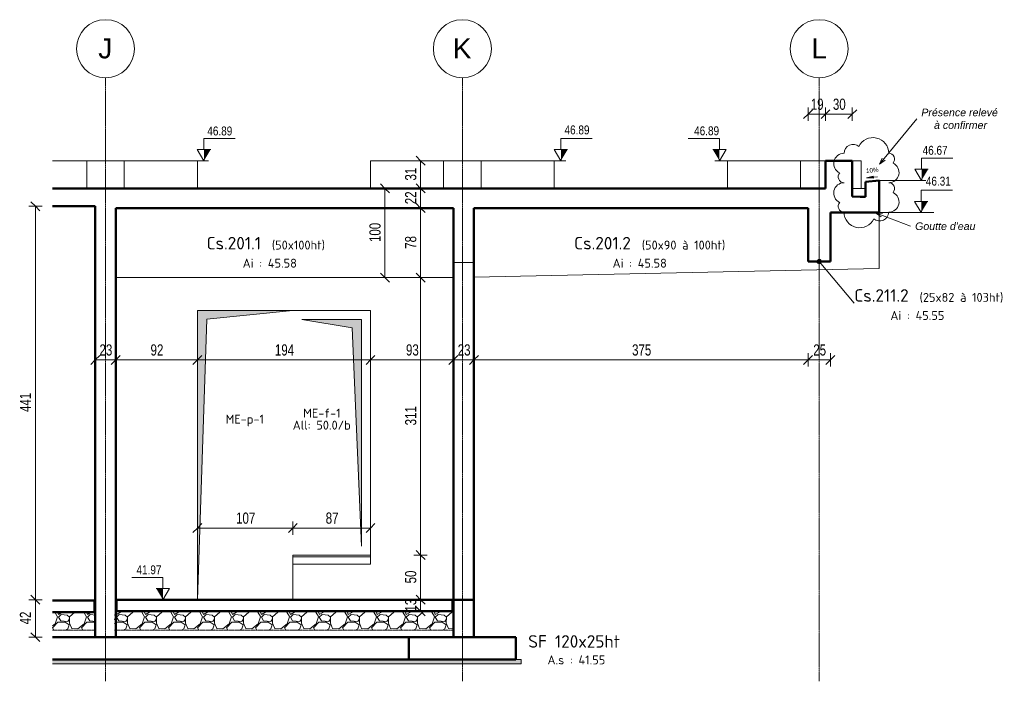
# Model space of a CAD drawing. Header units: millimetres. Extents: x 8507 to 240958, y -8745 to 78383.
# Tile 60 of 71: x 145303 to 156339, y 41055 to 48471. Entities that reach past the tile are written whole.
import ezdxf

# ---------------------------------------------------------------- set-up
doc = ezdxf.new("R2010")
doc.units = ezdxf.units.MM
doc.linetypes.add('Ligne de quadrillage', pattern=[22.225, 12.7, -3.175, 3.175, -3.175])
doc.linetypes.add('tiret perso', pattern=[2.6, 1.3, -1.3])
for name, color, linetype, lineweight in [('A-ANNO-DIMS', 211, 'Continuous', 9), ('A-ANNO-DIMS-50', 211, 'Continuous', 9), ('A-DETL', 90, 'Continuous', 5), ('A-DETL-GENF', 92, 'Continuous', 5), ('A-DETL-THIN', 151, 'Continuous', 5), ('A-DETL-WIDE', 214, 'Continuous', 50), ('A-DOOR', 31, 'Continuous', 9), ('A-DOOR-IDEN', 31, 'Continuous', 9), ('A-FLOR', 192, 'Continuous', 5), ('A-GLAZ-IDEN', 152, 'Continuous', 9), ('A-GLAZ-SILL', 1, 'Continuous', 9), ('A-WALL', 113, 'Continuous', 9), ('G-ANNO-DIMS', 111, 'Continuous', 9), ('G-ANNO-REVC', 71, 'Continuous', 9), ('G-ANNO-TEXT', 231, 'Continuous', 9), ('S-BEAM', 12, 'Continuous', 5), ('S-BEAM-IDEN', 2, 'Continuous', 9), ('S-FNDN', 32, 'Continuous', 9), ('S-FNDN-IDEN', 2, 'Continuous', 9), ('S-GRID', 1, 'Continuous', 9), ('S-GRID-IDEN', 1, 'Continuous', 9)]:
    doc.layers.add(name, color=color, linetype=linetype, lineweight=lineweight)
doc.styles.add('Arial', font='arial.ttf', dxfattribs={"height": 225})
doc.styles.add('Arial Narrow_4', font='ARIALN.TTF', dxfattribs={"width": 0.9, "height": 125})
doc.styles.add('Arial_1', font='arial.ttf', dxfattribs={"width": 0.8, "height": 100})
doc.styles.add('Arial_4', font='arial.ttf', dxfattribs={"height": 50})
doc.styles.add('Arial_I_1', font='ariali.ttf', dxfattribs={"height": 85})
doc.styles.add('ISOCPEUR', font='isocpeur.ttf', dxfattribs={"height": 100})
doc.styles.add('ISOCPEUR_B', font='txt', dxfattribs={"height": 140})
doc.dimstyles.new('AB6_1_50_-_GB_3', dxfattribs={"dimscale": 304.8, "dimtxt": 127.928872, "dimasz": 0.328084, "dimexe": 0.246063, "dimexo": 0.0625, "dimgap": 0.04101, "dimtad": 1, "dimdec": 0, "dimlfac": 0.1, "dimdsep": 46, "dimtxsty": 'Arial Narrow_4', "dimblk1": 'OBLIQUE', "dimblk2": 'OBLIQUE', "dimsah": 1, "dimcen": 0.09, "dimazin": 0, "dimtfac": 1, "dimtdec": 4, "dimtix": 1, "dimtmove": 0, "dimatfit": 3, "dimfxl": 0.246063, "dimfxlon": 1, "dimtvp": 1, "dimtolj": 1, "dimtzin": 0, "dimarcsym": 2})
pattern_1 = [(228.013, (150642.09, 34419.858), (-2599.98941, -2925.00984), [43.724, -4328.704]), (184.97, (150612.841, 34387.358), (3899.998583, 325.017967), [75.032, -7428.176]), (132.51, (150538.09, 34380.858), (3249.97174, -3575.025567), [52.906, -5237.71]), (267.274, (150411.341, 34299.608), (324.965065, 6500.00218), [68.327, -6764.406]), (292.834, (150408.091, 34231.358), (-1625.02353, 3899.990643), [67, -6633.046]), (357.274, (150434.091, 34169.608), (-6500.00218, 324.965065), [68.327, -6764.406]), (37.694, (150502.341, 34166.358), (-4225.014372, -3249.982123), [90.359, -8945.576]), (72.255, (150573.841, 34221.608), (2275.040384, 7149.986698), [85.309, -8445.554]), (121.43, (150599.841, 34302.858), (-2600.032596, 4224.98021), [68.559, -6787.324]), (175.236, (150564.09, 34361.358), (3574.99808, -325.02259), [78.27, -3835.248]), (222.397, (150486.091, 34367.858), (-3900.027101, -3574.969839), [101.221, -10020.847]), (138.814, (150733.09, 34296.358), (-2274.9972, 1950.00332), [34.548, -3420.249]), (171.469, (150707.091, 34319.108), (4224.996992, -650.017013), [65.727, -6506.991]), (225, (150642.1, 34328.86), (3e-14, -325.0004), [45.962, -413.657]), (203.199, (150619.34, 34367.86), (1624.99492, 650.01207), [24.751, -2450.375]), (291.801, (150596.59, 34358.11), (-324.9931, 975.00257), [35.003, -1715.175]), (30.964, (150609.59, 34325.61), (974.9974, 650.0042), [56.852, -1838.207]), (161.565, (150658.34, 34354.86), (649.9996, -325.0005), [41.11, -986.631]), (16.389, (150408.091, 34358.108), (3250.009097, 974.96952), [57.59, -5701.425]), (70.346, (150463.34, 34374.358), (-1300.01122, -3574.99629), [48.315, -4783.158]), (293.199, (150658.34, 34419.86), (-650.01207, 1624.99492), [49.502, -2425.624]), (343.61, (150677.841, 34374.358), (-3249.99208, 975.026242), [57.59, -5701.425]), (339.444, (150408.09, 34156.608), (-1625.0005, 649.99832), [55.536, -2721.265]), (294.775, (150460.09, 34137.108), (-1624.991074, 3575.003686), [46.533, -4606.759]), (66.801, (150661.59, 34094.86), (650.01207, 1624.99492), [49.502, -2425.624]), (17.354, (150681.091, 34140.358), (-4225.000216, -1299.997945), [54.48, -5393.513]), (69.444, (150502.34, 34094.858), (-649.99832, -1625.0005), [27.768, -2749.033]), (101.31, (150642.09, 34094.86), (-325.00186, 1299.99994), [16.572, -1640.609]), (165.964, (150638.84, 34111.11), (975.0014, -324.9958), [67, -1273.009]), (186.009, (150573.841, 34127.358), (3249.99973, 324.99991), [62.091, -6147.025]), (303.69, (150609.59, 34296.36), (-324.9989, 650.0003), [46.872, -1124.932]), (353.157, (150635.591, 34257.358), (5524.997455, -650.022255), [81.833, -8101.458]), (60.945, (150716.84, 34247.608), (-1300.01609, -2274.99125), [33.461, -3312.619]), (90, (150733.1, 34276.86), (-325, 325), [19.5, -305.5]), (120.256, (150567.34, 34137.108), (1299.982484, -2275.009625), [45.15, -4469.894]), (48.013, (150544.59, 34176.108), (2599.98941, 2925.00984), [87.448, -4284.979]), (0, (150603.1, 34241.1), (325, 325), [84.5, -240.5]), (325.305, (150687.59, 34241.108), (-3250.00572, 2274.991267), [51.387, -5087.314]), (254.055, (150729.84, 34211.86), (-324.99133, -1300.00268), [47.321, -2318.715]), (207.646, (150716.841, 34166.358), (-6174.99833, -3250.002177), [77.046, -7627.579]), (175.426, (150648.591, 34130.608), (-4224.999836, 325.005426), [81.51, -8069.449])]

# ---------------------------------------------------------------- blocks, each defined once
blk = doc.blocks.new('M_FENETRE_BA - ME-f-1-3010144-203 variante')
at = {"layer": 'A-DETL-GENF', "lineweight": 9}
blk.add_hatch(color=256, dxfattribs=at).paths.add_polyline_path([(26932, 42570), (26932, 45110), (26262, 45110), (26827, 45016)])
at = {"layer": 'A-DETL-GENF'}
for p, q in [((26932, 45110), (26262, 45110)), ((26262, 45110), (26827, 45016)), ((26932, 42570), (26932, 45110)), ((26827, 45016), (26932, 42570))]:
    blk.add_line(p, q, dxfattribs=at)
at = {"layer": 'A-GLAZ-SILL'}
for p, q in [((26162, 42470), (26162, 42450)), ((26162, 42370), (26162, 42470)), ((26162, 42470), (27032, 42470)), ((27032, 42470), (26162, 42470)), ((26162, 42450), (26162, 42447)), ((27032, 42450), (26162, 42450)), ((27032, 42470), (27032, 42370)), ((27032, 42450), (27032, 42470)), ((27032, 42447), (27032, 42450)), ((27032, 42370), (26162, 42370))]:
    blk.add_line(p, q, dxfattribs=at)
blk = doc.blocks.new('Porte 1Vtl - ME-p-1-3010145-203 variante')
at = {"layer": 'A-DETL-GENF', "lineweight": 9}
blk.add_hatch(color=256, dxfattribs=at).paths.add_polyline_path([(25092, 41970), (25197, 45116), (26162, 45210), (25092, 45210), (25092, 45116)])
at = {"layer": 'A-DETL-GENF'}
for p, q in [((25092, 45210), (26162, 45210)), ((25092, 41970), (25092, 45210)), ((26162, 45210), (25197, 45116)), ((25197, 45116), (25092, 41970))]:
    blk.add_line(p, q, dxfattribs=at)
blk = doc.blocks.new('Quadrillage - M_Extrémité de la ligne de quadrillage - Cercle-11575-203 variante')
at = {"layer": 'S-GRID-IDEN'}
blk.add_circle((24062, 48146), 325, dxfattribs=at)
blk = doc.blocks.new('DIMBLOCK485-203 variante')
at = {"layer": 'A-ANNO-DIMS-50'}
for p, q in [((149797, 41970), (149722, 41970)), ((149797, 41840), (149797, 41970)), ((149797, 41970), (149872, 41970)), ((149797, 41840), (149722, 41840)), ((149797, 41840), (149872, 41840))]:
    blk.add_line(p, q, dxfattribs=at)
at = {"layer": 'A-ANNO-DIMS-50', "lineweight": 18}
for p, q in [((149797, 41970), (149747, 42020)), ((149797, 41970), (149847, 41920)), ((149797, 41840), (149747, 41890)), ((149797, 41840), (149847, 41790))]:
    blk.add_line(p, q, dxfattribs=at)
at = {"layer": 'A-ANNO-DIMS-50', "color": 0, "insert": (149623, 41838), "char_height": 125, "width": 160.82, "attachment_point": 1, "rotation": 90, "line_spacing_factor": 0.974696, "style": 'Arial Narrow_4'}
blk.add_mtext('13', dxfattribs=at)
blk = doc.blocks.new('_Oblique')
at = {"color": 0, "linetype": 'ByBlock', "lineweight": -2}
blk.add_line((-0.5, -0.5), (0.5, 0.5), dxfattribs=at)
blk = doc.blocks.new('DIMBLOCK486-203 variante')
at = {"layer": 'A-ANNO-DIMS-50', "lineweight": 18}
for p, q in [((149797, 42470), (149747, 42520)), ((149797, 42470), (149847, 42420)), ((149797, 41970), (149747, 42020)), ((149797, 41970), (149847, 41920))]:
    blk.add_line(p, q, dxfattribs=at)
at = {"layer": 'A-ANNO-DIMS-50'}
for p, q in [((149797, 42470), (149722, 42470)), ((149797, 41970), (149797, 42470)), ((149797, 42470), (149872, 42470)), ((149797, 41970), (149722, 41970)), ((149797, 41970), (149872, 41970))]:
    blk.add_line(p, q, dxfattribs=at)
at = {"layer": 'A-ANNO-DIMS-50', "color": 0, "insert": (149623, 42153), "char_height": 125, "width": 160.82, "attachment_point": 1, "rotation": 90, "line_spacing_factor": 0.974696, "style": 'Arial Narrow_4'}
blk.add_mtext('50', dxfattribs=at)
blk = doc.blocks.new('DIMBLOCK487-203 variante')
at = {"layer": 'A-ANNO-DIMS-50'}
for p, q in [((149797, 45580), (149722, 45580)), ((149797, 42470), (149797, 45580)), ((149797, 45580), (149872, 45580)), ((149797, 42470), (149722, 42470)), ((149797, 42470), (149872, 42470))]:
    blk.add_line(p, q, dxfattribs=at)
at = {"layer": 'A-ANNO-DIMS-50', "lineweight": 18}
for p, q in [((149797, 45580), (149747, 45630)), ((149797, 45580), (149847, 45530)), ((149797, 42470), (149747, 42520)), ((149797, 42470), (149847, 42420))]:
    blk.add_line(p, q, dxfattribs=at)
at = {"layer": 'A-ANNO-DIMS-50', "color": 0, "insert": (149623, 43924), "char_height": 125, "width": 241.24, "attachment_point": 1, "rotation": 90, "line_spacing_factor": 0.974696, "style": 'Arial Narrow_4'}
blk.add_mtext('311', dxfattribs=at)
blk = doc.blocks.new('DIMBLOCK488-203 variante')
at = {"layer": 'A-ANNO-DIMS-50'}
for p, q in [((149797, 46360), (149722, 46360)), ((149797, 45580), (149797, 46360)), ((149797, 46360), (149872, 46360)), ((149797, 45580), (149722, 45580)), ((149797, 45580), (149872, 45580))]:
    blk.add_line(p, q, dxfattribs=at)
at = {"layer": 'A-ANNO-DIMS-50', "lineweight": 18}
for p, q in [((149797, 46360), (149747, 46410)), ((149797, 46360), (149847, 46310)), ((149797, 45580), (149747, 45630)), ((149797, 45580), (149847, 45530))]:
    blk.add_line(p, q, dxfattribs=at)
at = {"layer": 'A-ANNO-DIMS-50', "color": 0, "insert": (149623, 45903), "char_height": 125, "width": 160.82, "attachment_point": 1, "rotation": 90, "line_spacing_factor": 0.974696, "style": 'Arial Narrow_4'}
blk.add_mtext('78', dxfattribs=at)
blk = doc.blocks.new('DIMBLOCK489-203 variante')
at = {"layer": 'A-ANNO-DIMS-50'}
for p, q in [((149797, 46580), (149722, 46580)), ((149797, 46360), (149797, 46580)), ((149797, 46580), (149872, 46580)), ((149797, 46360), (149722, 46360)), ((149797, 46360), (149872, 46360))]:
    blk.add_line(p, q, dxfattribs=at)
at = {"layer": 'A-ANNO-DIMS-50', "lineweight": 18}
for p, q in [((149797, 46580), (149747, 46630)), ((149797, 46580), (149847, 46530)), ((149797, 46360), (149747, 46410)), ((149797, 46360), (149847, 46310))]:
    blk.add_line(p, q, dxfattribs=at)
at = {"layer": 'A-ANNO-DIMS-50', "color": 0, "insert": (149623, 46403), "char_height": 125, "width": 160.82, "attachment_point": 1, "rotation": 90, "line_spacing_factor": 0.974696, "style": 'Arial Narrow_4'}
blk.add_mtext('22', dxfattribs=at)
blk = doc.blocks.new('DIMBLOCK490-203 variante')
at = {"layer": 'A-ANNO-DIMS-50', "lineweight": 18}
for p, q in [((149797, 46890), (149747, 46940)), ((149797, 46890), (149847, 46840)), ((149797, 46580), (149747, 46630)), ((149797, 46580), (149847, 46530))]:
    blk.add_line(p, q, dxfattribs=at)
at = {"layer": 'A-ANNO-DIMS-50'}
for p, q in [((149797, 46890), (149722, 46890)), ((149797, 46580), (149797, 46890)), ((149797, 46890), (149872, 46890)), ((149797, 46580), (149722, 46580)), ((149797, 46580), (149872, 46580))]:
    blk.add_line(p, q, dxfattribs=at)
at = {"layer": 'A-ANNO-DIMS-50', "color": 0, "insert": (149623, 46668), "char_height": 125, "width": 160.82, "attachment_point": 1, "rotation": 90, "line_spacing_factor": 0.974696, "style": 'Arial Narrow_4'}
blk.add_mtext('31', dxfattribs=at)
blk = doc.blocks.new('DIMBLOCK491-203 variante')
at = {"layer": 'A-ANNO-DIMS-50'}
for p, q in [((146150, 44658), (146150, 44733)), ((146380, 44658), (146380, 44733)), ((146150, 44658), (146380, 44658)), ((146150, 44658), (146150, 44583)), ((146380, 44658), (146380, 44583))]:
    blk.add_line(p, q, dxfattribs=at)
at = {"layer": 'A-ANNO-DIMS-50', "lineweight": 18}
for p, q in [((146150, 44658), (146200, 44708)), ((146380, 44658), (146430, 44708)), ((146150, 44658), (146100, 44608)), ((146380, 44658), (146330, 44608))]:
    blk.add_line(p, q, dxfattribs=at)
at = {"layer": 'A-ANNO-DIMS-50', "color": 0, "insert": (146198, 44832), "char_height": 125, "width": 160.82, "attachment_point": 1, "line_spacing_factor": 0.974696, "style": 'Arial Narrow_4'}
blk.add_mtext('23', dxfattribs=at)
blk = doc.blocks.new('DIMBLOCK492-203 variante')
at = {"layer": 'A-ANNO-DIMS-50'}
for p, q in [((146380, 44658), (146380, 44733)), ((147295, 44658), (147295, 44733)), ((146380, 44658), (147295, 44658)), ((146380, 44658), (146380, 44583)), ((147295, 44658), (147295, 44583))]:
    blk.add_line(p, q, dxfattribs=at)
at = {"layer": 'A-ANNO-DIMS-50', "lineweight": 18}
for p, q in [((146380, 44658), (146430, 44708)), ((147295, 44658), (147345, 44708)), ((146380, 44658), (146330, 44608)), ((147295, 44658), (147245, 44608))]:
    blk.add_line(p, q, dxfattribs=at)
at = {"layer": 'A-ANNO-DIMS-50', "color": 0, "insert": (146770, 44832), "char_height": 125, "width": 160.82, "attachment_point": 1, "line_spacing_factor": 0.974696, "style": 'Arial Narrow_4'}
blk.add_mtext('92', dxfattribs=at)
blk = doc.blocks.new('DIMBLOCK493-203 variante')
at = {"layer": 'A-ANNO-DIMS-50'}
for p, q in [((147295, 44658), (147295, 44733)), ((149235, 44658), (149235, 44733)), ((147295, 44658), (149235, 44658)), ((147295, 44658), (147295, 44583)), ((149235, 44658), (149235, 44583))]:
    blk.add_line(p, q, dxfattribs=at)
at = {"layer": 'A-ANNO-DIMS-50', "lineweight": 18}
for p, q in [((147295, 44658), (147345, 44708)), ((149235, 44658), (149285, 44708)), ((147295, 44658), (147245, 44608)), ((149235, 44658), (149185, 44608))]:
    blk.add_line(p, q, dxfattribs=at)
at = {"layer": 'A-ANNO-DIMS-50', "color": 0, "insert": (148164, 44832), "char_height": 125, "width": 241.24, "attachment_point": 1, "line_spacing_factor": 0.974696, "style": 'Arial Narrow_4'}
blk.add_mtext('194', dxfattribs=at)
blk = doc.blocks.new('DIMBLOCK494-203 variante')
at = {"layer": 'A-ANNO-DIMS-50'}
for p, q in [((149235, 44658), (149235, 44733)), ((150165, 44658), (150165, 44733)), ((149235, 44658), (150165, 44658)), ((149235, 44658), (149235, 44583)), ((150165, 44658), (150165, 44583))]:
    blk.add_line(p, q, dxfattribs=at)
at = {"layer": 'A-ANNO-DIMS-50', "lineweight": 18}
for p, q in [((149235, 44658), (149285, 44708)), ((150165, 44658), (150215, 44708)), ((149235, 44658), (149185, 44608)), ((150165, 44658), (150115, 44608))]:
    blk.add_line(p, q, dxfattribs=at)
at = {"layer": 'A-ANNO-DIMS-50', "color": 0, "insert": (149633, 44832), "char_height": 125, "width": 160.82, "attachment_point": 1, "line_spacing_factor": 0.974696, "style": 'Arial Narrow_4'}
blk.add_mtext('93', dxfattribs=at)
blk = doc.blocks.new('DIMBLOCK495-203 variante')
at = {"layer": 'A-ANNO-DIMS-50'}
for p, q in [((150165, 44658), (150165, 44733)), ((150395, 44658), (150395, 44733)), ((150165, 44658), (150395, 44658)), ((150165, 44658), (150165, 44583)), ((150395, 44658), (150395, 44583))]:
    blk.add_line(p, q, dxfattribs=at)
at = {"layer": 'A-ANNO-DIMS-50', "lineweight": 18}
for p, q in [((150165, 44658), (150215, 44708)), ((150395, 44658), (150445, 44708)), ((150165, 44658), (150115, 44608)), ((150395, 44658), (150345, 44608))]:
    blk.add_line(p, q, dxfattribs=at)
at = {"layer": 'A-ANNO-DIMS-50', "color": 0, "insert": (150213, 44832), "char_height": 125, "width": 160.82, "attachment_point": 1, "line_spacing_factor": 0.974696, "style": 'Arial Narrow_4'}
blk.add_mtext('23', dxfattribs=at)
blk = doc.blocks.new('DIMBLOCK496-203 variante')
at = {"layer": 'A-ANNO-DIMS-50'}
for p, q in [((150395, 44658), (150395, 44733)), ((154140, 44658), (154140, 44733)), ((150395, 44658), (154140, 44658)), ((150395, 44658), (150395, 44583)), ((154140, 44658), (154140, 44583))]:
    blk.add_line(p, q, dxfattribs=at)
at = {"layer": 'A-ANNO-DIMS-50', "lineweight": 18}
for p, q in [((150395, 44658), (150445, 44708)), ((154140, 44658), (154190, 44708)), ((150395, 44658), (150345, 44608)), ((154140, 44658), (154090, 44608))]:
    blk.add_line(p, q, dxfattribs=at)
at = {"layer": 'A-ANNO-DIMS-50', "color": 0, "insert": (152167, 44832), "char_height": 125, "width": 241.24, "attachment_point": 1, "line_spacing_factor": 0.974696, "style": 'Arial Narrow_4'}
blk.add_mtext('375', dxfattribs=at)
blk = doc.blocks.new('DIMBLOCK497-203 variante')
at = {"layer": 'A-ANNO-DIMS-50'}
for p, q in [((154140, 44658), (154140, 44733)), ((154390, 44658), (154390, 44733)), ((154140, 44658), (154390, 44658)), ((154140, 44658), (154140, 44583)), ((154390, 44658), (154390, 44583))]:
    blk.add_line(p, q, dxfattribs=at)
at = {"layer": 'A-ANNO-DIMS-50', "lineweight": 18}
for p, q in [((154140, 44658), (154190, 44708)), ((154390, 44658), (154440, 44708)), ((154140, 44658), (154090, 44608)), ((154390, 44658), (154340, 44608))]:
    blk.add_line(p, q, dxfattribs=at)
at = {"layer": 'A-ANNO-DIMS-50', "color": 0, "insert": (154198, 44832), "char_height": 125, "width": 160.82, "attachment_point": 1, "line_spacing_factor": 0.974696, "style": 'Arial Narrow_4'}
blk.add_mtext('25', dxfattribs=at)
blk = doc.blocks.new('DIMBLOCK498-203 variante')
at = {"layer": 'A-ANNO-DIMS-50'}
for p, q in [((149397, 46580), (149322, 46580)), ((149397, 45580), (149397, 46580)), ((149397, 46580), (149472, 46580)), ((149397, 45580), (149322, 45580)), ((149397, 45580), (149472, 45580))]:
    blk.add_line(p, q, dxfattribs=at)
at = {"layer": 'A-ANNO-DIMS-50', "lineweight": 18}
for p, q in [((149397, 46580), (149347, 46630)), ((149397, 46580), (149447, 46530)), ((149397, 45580), (149347, 45630)), ((149397, 45580), (149447, 45530))]:
    blk.add_line(p, q, dxfattribs=at)
at = {"layer": 'A-ANNO-DIMS-50', "color": 0, "insert": (149223, 45979), "char_height": 125, "width": 241.24, "attachment_point": 1, "rotation": 90, "line_spacing_factor": 0.974696, "style": 'Arial Narrow_4'}
blk.add_mtext('100', dxfattribs=at)
blk = doc.blocks.new('Cotes d_élévation - M_Cote d_élévation - Extérieur rempli-1422902-203 variante')
at = {"layer": 'G-ANNO-DIMS'}
blk.add_hatch(color=256, dxfattribs=at).paths.add_polyline_path([(24706, 41970), (24706, 42095), (24631, 42095)])
for p, q in [((24706, 42220), (24356, 42220)), ((24706, 42095), (24706, 42220)), ((24631, 42095), (24706, 42095)), ((24672, 42095), (24706, 41970)), ((24706, 41970), (24781, 42095)), ((24706, 42095), (24781, 42095)), ((24756, 41970), (24656, 41970))]:
    blk.add_line(p, q, dxfattribs=at)
blk = doc.blocks.new('Family - ___-3285646-203 variante')
at = {"layer": 'G-ANNO-REVC'}
for centre, radius, start, end in [((32665, 46974), 175, 0, 154.7912), ((32440, 46974), 100, 48.1897, 180), ((32340, 46858), 116, 90, 244.7912), ((32840, 46908), 66, 318.1897, 90), ((32840, 46759), 116, 270, 64.7912), ((32340, 46710), 66, 138.1897, 270), ((32340, 46528), 116, 90, 244.7912), ((32840, 46578), 66, 318.1897, 90), ((32840, 46429), 116, 270, 64.7912), ((32340, 46380), 66, 138.1897, 270), ((32515, 46314), 175, 180, 334.7912), ((32740, 46314), 100, 228.1897, 0)]:
    blk.add_arc(centre, radius, start, end, dxfattribs=at)
blk = doc.blocks.new('DIMBLOCK499-203 variante')
at = {"layer": 'A-ANNO-DIMS-50'}
for p, q in [((145480, 46380), (145405, 46380)), ((145480, 46380), (145480, 41970)), ((145480, 46380), (145555, 46380)), ((145480, 41970), (145405, 41970)), ((145480, 41970), (145555, 41970))]:
    blk.add_line(p, q, dxfattribs=at)
at = {"layer": 'A-ANNO-DIMS-50', "lineweight": 18}
for p, q in [((145480, 46380), (145430, 46430)), ((145480, 46380), (145530, 46330)), ((145480, 41970), (145430, 42020)), ((145480, 41970), (145530, 41920))]:
    blk.add_line(p, q, dxfattribs=at)
at = {"layer": 'A-ANNO-DIMS-50', "color": 0, "insert": (145305, 44074), "char_height": 125, "width": 241.24, "attachment_point": 1, "rotation": 90, "line_spacing_factor": 0.974696, "style": 'Arial Narrow_4'}
blk.add_mtext('441', dxfattribs=at)
blk = doc.blocks.new('DIMBLOCK500-203 variante')
at = {"layer": 'A-ANNO-DIMS-50'}
for p, q in [((145480, 41970), (145405, 41970)), ((145480, 41970), (145480, 41550)), ((145480, 41970), (145555, 41970)), ((145480, 41550), (145405, 41550)), ((145480, 41550), (145555, 41550))]:
    blk.add_line(p, q, dxfattribs=at)
at = {"layer": 'A-ANNO-DIMS-50', "lineweight": 18}
for p, q in [((145480, 41970), (145430, 42020)), ((145480, 41970), (145530, 41920)), ((145480, 41550), (145430, 41600)), ((145480, 41550), (145530, 41500))]:
    blk.add_line(p, q, dxfattribs=at)
at = {"layer": 'A-ANNO-DIMS-50', "color": 0, "insert": (145305, 41693), "char_height": 125, "width": 160.82, "attachment_point": 1, "rotation": 90, "line_spacing_factor": 0.974696, "style": 'Arial Narrow_4'}
blk.add_mtext('42', dxfattribs=at)
blk = doc.blocks.new('DIMBLOCK501-203 variante')
at = {"layer": 'A-ANNO-DIMS-50'}
for p, q in [((147295, 42773), (147295, 42848)), ((148365, 42773), (148365, 42848)), ((147295, 42773), (148365, 42773)), ((147295, 42773), (147295, 42698)), ((148365, 42773), (148365, 42698))]:
    blk.add_line(p, q, dxfattribs=at)
at = {"layer": 'A-ANNO-DIMS-50', "lineweight": 18}
for p, q in [((147295, 42773), (147345, 42823)), ((148365, 42773), (148415, 42823)), ((147295, 42773), (147245, 42723)), ((148365, 42773), (148315, 42723))]:
    blk.add_line(p, q, dxfattribs=at)
at = {"layer": 'A-ANNO-DIMS-50', "color": 0, "insert": (147729, 42947), "char_height": 125, "width": 241.24, "attachment_point": 1, "line_spacing_factor": 0.974696, "style": 'Arial Narrow_4'}
blk.add_mtext('107', dxfattribs=at)
blk = doc.blocks.new('DIMBLOCK502-203 variante')
at = {"layer": 'A-ANNO-DIMS-50'}
for p, q in [((148365, 42773), (148365, 42848)), ((149235, 42773), (149235, 42848)), ((148365, 42773), (149235, 42773)), ((148365, 42773), (148365, 42698)), ((149235, 42773), (149235, 42698))]:
    blk.add_line(p, q, dxfattribs=at)
at = {"layer": 'A-ANNO-DIMS-50', "lineweight": 18}
for p, q in [((148365, 42773), (148415, 42823)), ((149235, 42773), (149285, 42823)), ((148365, 42773), (148315, 42723)), ((149235, 42773), (149185, 42723))]:
    blk.add_line(p, q, dxfattribs=at)
at = {"layer": 'A-ANNO-DIMS-50', "color": 0, "insert": (148733, 42947), "char_height": 125, "width": 160.82, "attachment_point": 1, "line_spacing_factor": 0.974696, "style": 'Arial Narrow_4'}
blk.add_mtext('87', dxfattribs=at)
blk = doc.blocks.new('DIMBLOCK503-203 variante')
at = {"layer": 'A-ANNO-DIMS-50'}
for p, q in [((154140, 47412), (154140, 47487)), ((154335, 47412), (154335, 47487)), ((154140, 47412), (154335, 47412)), ((154140, 47412), (154140, 47337)), ((154335, 47412), (154335, 47337))]:
    blk.add_line(p, q, dxfattribs=at)
at = {"layer": 'A-ANNO-DIMS-50', "lineweight": 18}
for p, q in [((154140, 47412), (154190, 47462)), ((154335, 47412), (154385, 47462)), ((154140, 47412), (154090, 47362)), ((154335, 47412), (154285, 47362))]:
    blk.add_line(p, q, dxfattribs=at)
at = {"layer": 'A-ANNO-DIMS-50', "color": 0, "insert": (154170, 47586), "char_height": 125, "width": 160.82, "attachment_point": 1, "line_spacing_factor": 0.974696, "style": 'Arial Narrow_4'}
blk.add_mtext('19', dxfattribs=at)
blk = doc.blocks.new('DIMBLOCK504-203 variante')
at = {"layer": 'A-ANNO-DIMS-50'}
for p, q in [((154335, 47412), (154335, 47487)), ((154635, 47412), (154635, 47487)), ((154335, 47412), (154635, 47412)), ((154335, 47412), (154335, 47337)), ((154635, 47412), (154635, 47337))]:
    blk.add_line(p, q, dxfattribs=at)
at = {"layer": 'A-ANNO-DIMS-50', "lineweight": 18}
for p, q in [((154335, 47412), (154385, 47462)), ((154635, 47412), (154685, 47462)), ((154335, 47412), (154285, 47362)), ((154635, 47412), (154585, 47362))]:
    blk.add_line(p, q, dxfattribs=at)
at = {"layer": 'A-ANNO-DIMS-50', "color": 0, "insert": (154418, 47586), "char_height": 125, "width": 160.82, "attachment_point": 1, "line_spacing_factor": 0.974696, "style": 'Arial Narrow_4'}
blk.add_mtext('30', dxfattribs=at)

msp = doc.modelspace()

# ---------------------------------------------------------------- hatches: boundary and pattern name
at = {"layer": 'A-DETL-GENF'}
h = msp.add_hatch(dxfattribs=at)
h.set_pattern_fill('FP_38', color=9, style=0, pattern_type=2)
h.set_pattern_definition(pattern_1)
h.paths.add_polyline_path([(146154.89, 41630), (146154.89, 41830), (145670.76, 41830), (145670.76, 41630)])
h = msp.add_hatch(dxfattribs=at)
h.set_pattern_fill('FP_38', color=9, style=0, pattern_type=2)
h.set_pattern_definition(pattern_1)
h.paths.add_polyline_path([(150164.89, 41630), (150164.89, 41830), (146364.89, 41830), (146364.89, 41630)])
h = msp.add_hatch(dxfattribs=at)
h.set_pattern_fill('FP_37', style=0, pattern_type=2)
h.set_pattern_definition([(50, (135738.99, 26997.67), (136.6383, -11.95415), [14.287, -157.162]), (355, (135738.99, 26997.67), (-26.4328, 143.293), [12.573, -124.587]), (100.451, (135750.38, 26996.68), (110.2073, 131.33785), [12.573, -133.137]), (46.184, (135739, 27035.77), (203.3094, -31.533), [21.431, -235.744]), (96.636, (135755.93, 27033.15), (178.052, 185.5712), [18.214, -200.352]), (351.184, (135739, 27035.77), (178.0533, 185.5696), [17.145, -188.595]), (21, (135758.04, 27026.25), (113.7111, -76.6989), [14.287, -157.162]), (326, (135758.04, 27026.25), (46.3515, 138.1404), [12.573, -124.587]), (71.451, (135767.52, 27019.86), (160.06335, 61.4411), [12.573, -133.137]), (37.5, (135738.99, 26997.673), (2.31655, 63.41591), [12.573, -111.633, 12.573, -115.062, -126.206]), (37.5, (135738.99, 26997.673), (2.31655, 63.41591), [-251.841, 12.573, -113.633]), (7.5, (135738.99, 26997.67), (50.11464, 75.13506), [12.573, -60.198, 12.573, -108.775, -48.101]), (7.5, (135738.99, 26997.67), (50.11464, 75.13506), [-194.119, 12.573, -35.528]), (327.5, (135696.51, 26997.673), (101.69342, -4.29674), [12.573, -35.052, 12.573, -136.017, -197.168]), (327.5, (135696.51, 26997.673), (101.69342, -4.29674), [-196.215, 12.573, -184.595]), (317.5, (135677.46, 26997.67), (111.0972, 19.0699), [12.573, -49.339, 12.573, -86.106, -140.017]), (317.5, (135677.46, 26997.67), (111.0972, 19.0699), [-160.591, 12.573, -127.444])])
h.paths.add_polyline_path([(145671.75, 41250), (150924.99, 41250), (150924.99, 41300), (145670.76, 41300), (145670.76, 41250)])
at = {"layer": 'S-BEAM-IDEN'}
h = msp.add_hatch(color=256, dxfattribs=at)
edge = h.paths.add_edge_path()
edge.add_arc((154264.89, 45759.82), 25, 0, 360)

# ---------------------------------------------------------------- linework, layer by layer
at = {"layer": 'A-DETL', "linetype": 'tiret perso'}
for p, q in [((145671.75, 41630), (146154.89, 41630)), ((146364.89, 41630), (150164.89, 41630))]:
    msp.add_line(p, q, dxfattribs=at)
at = {"layer": 'A-DETL-THIN'}
for p, q in [((150924.99, 41300), (145671.75, 41300)), ((150924.99, 41250), (150924.99, 41300)), ((145671.75, 41250), (150924.99, 41250))]:
    msp.add_line(p, q, dxfattribs=at)
at = {"layer": 'A-DETL-WIDE'}
for p, q in [((154634.89, 46890), (154334.89, 46890)), ((154334.89, 46890), (154334.89, 46580)), ((154634.89, 46491.01), (154634.89, 46890)), ((146519.89, 46580), (146004.89, 46580)), ((150519.89, 46580), (149078.79, 46580)), ((154334.89, 46580), (153797.93, 46580)), ((154784.89, 46655), (154934.89, 46670)), ((154784.89, 46655), (154784.89, 46485.5)), ((154934.89, 46310), (154934.89, 46670)), ((154784.89, 46485.5), (154634.89, 46491.01)), ((154784.89, 46485.5), (154724.89, 46485.5)), ((146004.89, 46380), (146149.89, 46380)), ((146149.89, 46380), (146149.89, 46305)), ((146379.89, 46305), (146379.89, 46360)), ((146379.89, 46360), (146519.89, 46360)), ((149078.79, 46360), (150164.89, 46360)), ((150164.89, 46360), (150164.89, 46305)), ((150394.89, 46305), (150394.89, 46360)), ((150394.89, 46360), (150519.89, 46360)), ((153797.93, 46360), (154139.89, 46360)), ((154139.89, 46360), (154139.89, 46305)), ((154389.89, 46305), (154389.89, 46310)), ((154389.89, 46310), (154724.89, 46310)), ((154724.89, 46310), (154934.89, 46310))]:
    msp.add_line(p, q, dxfattribs=at)
at = {"layer": 'A-FLOR', "lineweight": 50}
for p, q in [((146004.89, 46580), (145671.75, 46580)), ((149078.79, 46580), (146519.89, 46580)), ((153797.93, 46580), (150519.89, 46580)), ((145671.75, 46380), (146004.89, 46380)), ((146519.89, 46360), (149078.79, 46360)), ((150519.89, 46360), (153797.93, 46360)), ((146139.89, 41960), (145671.75, 41960)), ((146139.89, 41830), (146139.89, 41960)), ((150154.89, 41970), (146389.89, 41970)), ((146389.89, 41970), (146389.89, 41840)), ((150154.89, 41840), (150154.89, 41970)), ((145671.75, 41830), (146139.89, 41830)), ((146389.89, 41840), (150154.89, 41840))]:
    msp.add_line(p, q, dxfattribs=at)
at = {"layer": 'A-WALL'}
for p, q in [((146054.46, 46890), (145671.75, 46890)), ((146054.46, 46580), (146054.46, 46890)), ((147294.46, 46890), (146474.89, 46890)), ((146474.89, 46890), (146474.89, 46580)), ((147294.46, 46580), (147294.46, 46890)), ((150054.46, 46890), (149234.89, 46890)), ((149234.89, 46890), (149234.89, 46580)), ((150054.46, 46580), (150054.46, 46890)), ((151294.46, 46890), (150474.89, 46890)), ((150474.89, 46890), (150474.89, 46580)), ((151294.46, 46580), (151294.46, 46890)), ((154054.46, 46890), (153234.89, 46890)), ((153234.89, 46890), (153234.89, 46580)), ((154054.46, 46580), (154054.46, 46890)), ((147294.89, 41970), (147294.89, 45210)), ((147294.89, 45210), (149234.89, 45210)), ((149234.89, 45210), (149234.89, 42370)), ((149234.89, 42370), (148364.89, 42370)), ((148364.89, 42370), (148364.89, 41970)), ((145671.75, 41970), (146149.89, 41970)), ((150154.89, 41970), (146379.89, 41970)), ((150154.89, 41970), (150164.89, 41970))]:
    msp.add_line(p, q, dxfattribs=at)
at = {"layer": 'A-WALL', "lineweight": 50}
for p, q in [((146149.89, 46305), (146149.89, 41550)), ((146379.89, 41550), (146379.89, 46305)), ((150164.89, 46305), (150164.89, 41550)), ((150394.89, 41550), (150394.89, 46305)), ((150164.89, 41970), (150394.89, 41970))]:
    msp.add_line(p, q, dxfattribs=at)
at = {"layer": 'G-ANNO-DIMS'}
for p, q in [((147294.46, 46890), (147410.38, 46890)), ((147410.38, 46890), (147369.53, 46890)), ((151294.46, 46890), (151426.31, 46890)), ((151426.31, 46890), (151369.74, 46890)), ((153118.89, 46890), (153145.84, 46890)), ((153234.89, 46890), (153118.89, 46890)), ((154934.89, 46310), (155549.24, 46310)), ((155549.24, 46310), (155407.82, 46310)), ((146816.97, 41970), (146908.49, 41970)), ((146945.93, 41970), (146816.97, 41970))]:
    msp.add_line(p, q, dxfattribs=at)
at = {"layer": 'G-ANNO-TEXT', "color": 170}
for p, q in [((154939.19, 46850.04), (155358.91, 47359.22)), ((154939.19, 46850.04), (154971.39, 46920.7)), ((154939.19, 46850.04), (155002.4, 46895.14)), ((154895.05, 46306.13), (154972.3, 46298.31)), ((154895.05, 46306.13), (154958.04, 46260.73)), ((154895.05, 46306.13), (155289.41, 46156.45))]:
    msp.add_line(p, q, dxfattribs=at)
at = {"layer": 'S-BEAM'}
for p, q in [((151294.46, 46580), (150519.89, 46580)), ((150519.89, 46580), (153797.93, 46580)), ((153797.93, 46580), (153234.89, 46580)), ((154634.89, 46580), (154784.89, 46580)), ((149078.79, 46360), (146519.89, 46360)), ((146379.89, 46305), (146379.89, 45580)), ((146379.89, 46305), (146379.89, 45580)), ((150164.89, 45580), (150164.89, 46305)), ((150164.89, 45750), (150164.89, 46305)), ((150394.89, 46305), (150394.89, 45584.49)), ((150394.89, 46305), (150394.89, 45750)), ((154139.89, 45767.32), (154139.89, 46305)), ((154389.89, 46305), (154389.89, 45767.32)), ((154934.89, 45681.6), (154934.89, 46310)), ((150394.89, 45750), (150164.89, 45750)), ((154389.89, 45767.32), (154139.89, 45767.32)), ((154139.89, 45767.32), (154139.89, 45759.82)), ((154389.89, 45759.82), (154389.89, 45767.32)), ((146379.89, 45580), (150164.89, 45580)), ((146379.89, 45580), (150164.89, 45580)), ((150394.89, 45584.49), (154934.89, 45681.6))]:
    msp.add_line(p, q, dxfattribs=at)
at = {"layer": 'S-BEAM', "lineweight": 50}
for p, q in [((154139.89, 46305), (154139.89, 45759.82)), ((154389.89, 45759.82), (154389.89, 46305)), ((154139.89, 45759.82), (154389.89, 45759.82))]:
    msp.add_line(p, q, dxfattribs=at)
at = {"layer": 'S-BEAM-IDEN'}
msp.add_line((154264.89, 45759.82), (154657.3, 45293.76), dxfattribs=at)
msp.add_circle((154264.89, 45759.82), 25, dxfattribs=at)
at = {"layer": 'S-FNDN'}
for p, q in [((146054.46, 46890), (146474.46, 46890)), ((146474.46, 46580), (146474.46, 46890)), ((150054.46, 46890), (150474.46, 46890)), ((150474.46, 46580), (150474.46, 46890)), ((154054.46, 46890), (154334.89, 46890)), ((154634.89, 46890), (154734.95, 46890)), ((154734.95, 46890), (154734.95, 46580)), ((154634.89, 46580), (154734.95, 46580))]:
    msp.add_line(p, q, dxfattribs=at)
at = {"layer": 'S-FNDN', "lineweight": 50}
for p, q in [((150864.89, 41550), (145671.75, 41550)), ((149664.89, 41550), (149664.89, 41300)), ((150864.89, 41300), (150864.89, 41550)), ((145671.75, 41300), (150864.89, 41300))]:
    msp.add_line(p, q, dxfattribs=at)
at = {"layer": 'S-GRID', "linetype": 'Ligne de quadrillage'}
for p, q in [((146264.89, 41055.49), (146264.89, 47820.94)), ((150264.89, 41055.49), (150264.89, 47820.94)), ((154264.89, 41055.49), (154264.89, 47820.94))]:
    msp.add_line(p, q, dxfattribs=at)

# ---------------------------------------------------------------- block references
at = {"layer": 'A-DOOR'}
msp.add_blockref('Porte 1Vtl - ME-p-1-3010145-203 variante', (122202.98, 0), dxfattribs=at)
at = {"layer": 'A-GLAZ-SILL'}
msp.add_blockref('M_FENETRE_BA - ME-f-1-3010144-203 variante', (122202.98, 0), dxfattribs=at)
at = {"layer": 'G-ANNO-DIMS', "extrusion": (0, 0, -1)}
for p in [(-172075.03, 4920), (-176075.25, 4920), (-180113.32, 4340)]:
    msp.add_blockref('Cotes d_élévation - M_Cote d_élévation - Extérieur rempli-1422902-203 variante', p, dxfattribs=at)
at = {"layer": 'G-ANNO-DIMS'}
for p in [(128440.33, 4920), (122202.98, 0)]:
    msp.add_blockref('Cotes d_élévation - M_Cote d_élévation - Extérieur rempli-1422902-203 variante', p, dxfattribs=at)
at = {"layer": 'G-ANNO-REVC'}
msp.add_blockref('Family - ___-3285646-203 variante', (122202.98, 0), dxfattribs=at)
at = {"layer": 'S-GRID-IDEN'}
for p in [(122202.98, 0), (126202.98, 0), (130202.98, 0)]:
    msp.add_blockref('Quadrillage - M_Extrémité de la ligne de quadrillage - Cercle-11575-203 variante', p, dxfattribs=at)

# ---------------------------------------------------------------- texts
at = {"layer": 'A-DOOR-IDEN', "insert": (147611.64, 44043.76), "char_height": 100, "width": 525.1053, "attachment_point": 1, "style": 'ISOCPEUR'}
msp.add_mtext('ME-p-1', dxfattribs=at)
at = {"layer": 'A-GLAZ-IDEN', "char_height": 100, "attachment_point": 1, "style": 'ISOCPEUR'}
for s, insert, width in [('ME-f-1', (148480.87, 44110.96), 513.08), ('All: 50.0/b', (148363.62, 43976.57), 797.6791)]:
    msp.add_mtext(s, dxfattribs=dict(at, insert=insert, width=width))
at = {"layer": 'G-ANNO-TEXT', "color": 7, "char_height": 85, "attachment_point": 1, "style": 'Arial_I_1', "bg_fill": 3, "box_fill_scale": 1.25, "bg_fill_color": 256, "bg_fill_true_color": 13158600, "bg_fill_transparency": 0}
for s, insert, width in [('Présence relevé', (155408.91, 47474.03), 1086.2866), ("Goutte d'eau", (155339.41, 46198.95), 853.7972)]:
    msp.add_mtext(s, dxfattribs=dict(at, insert=insert, width=width))
at = {"layer": 'S-BEAM-IDEN', "attachment_point": 1}
for s, insert, char_height, width, style in [('Cs.201.1', (147397.55, 46036.59), 140, 793.6706, 'ISOCPEUR_B'), ('Cs.201.2', (151517.32, 46036.59), 140, 825.7381, 'ISOCPEUR_B'), ('(50x100ht)', (148129.57, 45994.72), 100, 761.6031, 'ISOCPEUR'), ('(50x90 à 100ht)', (152275.84, 45994.72), 100, 1178.4806, 'ISOCPEUR'), ('Ai : 45.58', (147802.43, 45791.71), 100, 737.5525, 'ISOCPEUR'), ('Ai : 45.58', (151948.71, 45791.71), 100, 737.5525, 'ISOCPEUR'), ('Cs.211.2', (154657.3, 45450.24), 140, 793.6706, 'ISOCPEUR_B'), ('(25x82 à 103ht)', (155389.31, 45408.37), 100, 1178.4806, 'ISOCPEUR'), ('Ai : 45.55', (155062.18, 45205.36), 100, 737.5525, 'ISOCPEUR')]:
    msp.add_mtext(s, dxfattribs=dict(at, insert=insert, char_height=char_height, width=width, style=style))
at = {"layer": 'S-FNDN-IDEN', "insert": (151002.42, 41572.55), "char_height": 140, "width": 1322.7844, "attachment_point": 1, "style": 'ISOCPEUR_B', "bg_fill": 3, "box_fill_scale": 1.25, "bg_fill_color": 256, "bg_fill_true_color": 13158600, "bg_fill_transparency": 0}
msp.add_mtext('SF 120x25ht', dxfattribs=at)
at = {"layer": 'S-FNDN-IDEN', "insert": (151218.92, 41345.53), "char_height": 100, "width": 797.6791, "attachment_point": 1, "style": 'ISOCPEUR'}
msp.add_mtext('A.s : 41.55', dxfattribs=at)

# ---------------------------------------------------------------- dimensions: what is measured, and where the dimension line sits
at = {"layer": 'A-ANNO-DIMS'}
for base, p1, p2, override, picture, middle in [((154334.8867, 47412.3262), (154139.8871, 47337.3262), (154334.8867, 47337.3262), {"dimpost": '<>', "dimfxl": 194.9996}, 'DIMBLOCK503-203 variante', (154237.3869, 47488.6478)), ((154634.89, 47412.33), (154334.89, 47337.33), (154634.89, 47337.33), {"dimpost": '<>', "dimfxl": 300}, 'DIMBLOCK504-203 variante', (154484.89, 47488.65)), ((146379.89, 44657.54), (146149.89, 44732.54), (146379.89, 44732.54), {"dimpost": '<>', "dimfxl": 230}, 'DIMBLOCK491-203 variante', (146264.89, 44733.86)), ((147294.88671796, 44657.53557523), (146379.88671796, 44732.53557523), (147294.88671796, 44732.53557523), {"dimpost": '<>', "dimfxl": 915}, 'DIMBLOCK492-203 variante', (146837.38671796, 44733.85719907)), ((149234.89, 44657.54), (147294.89, 44732.54), (149234.89, 44732.54), {"dimpost": '<>', "dimfxl": 1940}, 'DIMBLOCK493-203 variante', (148264.89, 44733.86)), ((150164.89, 44657.54), (149234.89, 44732.54), (150164.89, 44732.54), {"dimpost": '<>', "dimfxl": 930}, 'DIMBLOCK494-203 variante', (149699.89, 44733.86)), ((150394.89, 44657.54), (150164.89, 44732.54), (150394.89, 44732.54), {"dimpost": '<>', "dimfxl": 230}, 'DIMBLOCK495-203 variante', (150279.89, 44733.86)), ((154139.8871, 44657.5356), (150394.8867, 44732.5356), (154139.8871, 44732.5356), {"dimpost": '<>', "dimfxl": 3745.0004}, 'DIMBLOCK496-203 variante', (152267.3869, 44733.8572)), ((154389.89, 44657.54), (154139.89, 44732.54), (154389.89, 44732.54), {"dimpost": '<>', "dimfxl": 250}, 'DIMBLOCK497-203 variante', (154264.89, 44733.86)), ((148364.89, 42772.54), (147294.89, 42847.54), (148364.89, 42847.54), {"dimpost": '<>', "dimfxl": 1070}, 'DIMBLOCK501-203 variante', (147829.89, 42848.86)), ((149234.89, 42772.54), (148364.89, 42847.54), (149234.89, 42847.54), {"dimpost": '<>', "dimfxl": 870}, 'DIMBLOCK502-203 variante', (148799.89, 42848.86))]:
    dim = msp.add_linear_dim(base=base, p1=p1, p2=p2, dimstyle='AB6_1_50_-_GB_3', override=override, dxfattribs=at)
    dim.commit()
    dim.dimension.update_dxf_attribs({"geometry": picture, "text_midpoint": middle})
for base, p1, p2, override, picture, middle in [((149797.25, 46890), (149722.25, 46580), (149722.25, 46890), {"dimpost": '<>', "dimfxl": 310}, 'DIMBLOCK490-203 variante', (149720.93, 46735)), ((149397.25, 46580), (149322.25, 45580), (149322.25, 46580), {"dimpost": '<>', "dimfxl": 1000}, 'DIMBLOCK498-203 variante', (149320.93, 46080)), ((149797.25, 46580), (149722.25, 46360), (149722.25, 46580), {"dimpost": '<>', "dimfxl": 220}, 'DIMBLOCK489-203 variante', (149721.99, 46470)), ((145479.53, 41970), (145554.53, 46380), (145554.53, 41970), {"dimpost": '<>', "dimfxl": 4410}, 'DIMBLOCK499-203 variante', (145404.27, 44175)), ((149797.25, 46360), (149722.25, 45580), (149722.25, 46360), {"dimpost": '<>', "dimfxl": 780}, 'DIMBLOCK488-203 variante', (149720.93, 45970)), ((149797.25, 45580), (149722.25, 42470), (149722.25, 45580), {"dimpost": '<>', "dimfxl": 3110}, 'DIMBLOCK487-203 variante', (149720.93, 44025)), ((149797.25, 42470), (149722.25, 41970), (149722.25, 42470), {"dimpost": '<>', "dimfxl": 500}, 'DIMBLOCK486-203 variante', (149720.93, 42220)), ((145479.53, 41550), (145554.53, 41970), (145554.53, 41550), {"dimpost": '<>', "dimfxl": 420}, 'DIMBLOCK500-203 variante', (145404.27, 41760)), ((149797.25, 41970), (149722.25, 41840), (149722.25, 41970), {"dimpost": '<>', "dimfxl": 130}, 'DIMBLOCK485-203 variante', (149720.93, 41905))]:
    dim = msp.add_linear_dim(base=base, p1=p1, p2=p2, angle=90, dimstyle='AB6_1_50_-_GB_3', override=override, dxfattribs=at)
    dim.commit()
    dim.dimension.update_dxf_attribs({"geometry": picture, "text_midpoint": middle})

# ---------------------------------------------------------------- next in the draw order: texts
at = {"layer": 'G-ANNO-DIMS', "char_height": 100, "width": 330.5503, "attachment_point": 1, "line_spacing_factor": 0.941778, "style": 'Arial_1', "bg_fill": 3, "box_fill_scale": 1.25, "bg_fill_color": 256, "bg_fill_true_color": 13158600, "bg_fill_transparency": 0}
for s, insert in [('46.89', (147406.32, 47273.66)), ('46.89', (151410, 47285.54)), ('46.89', (152862.58, 47275.71)), ('46.31', (155459.66, 46711.69)), ('41.97', (146612.69, 42354.97))]:
    msp.add_mtext(s, dxfattribs=dict(at, insert=insert))
at = {"layer": 'G-ANNO-DIMS', "insert": (154786.77, 46802.18), "char_height": 50, "width": 167.1171, "attachment_point": 1, "rotation": 5.710593, "line_spacing_factor": 0.941778, "style": 'Arial_4', "bg_fill": 3, "box_fill_scale": 1.25, "bg_fill_color": 256, "bg_fill_true_color": 13158600, "bg_fill_transparency": 0}
msp.add_mtext('10%', dxfattribs=at)
at = {"layer": 'G-ANNO-TEXT', "color": 7, "insert": (155551.13, 47331.81), "char_height": 85, "width": 741.5609, "attachment_point": 1, "style": 'Arial_I_1', "bg_fill": 3, "box_fill_scale": 1.25, "bg_fill_color": 256, "bg_fill_true_color": 13158600, "bg_fill_transparency": 0}
msp.add_mtext('à confirmer', dxfattribs=at)
at = {"layer": 'S-GRID-IDEN', "char_height": 225, "attachment_point": 1, "style": 'Arial', "bg_fill": 3, "box_fill_scale": 1.25, "bg_fill_color": 256, "bg_fill_true_color": 13158600, "bg_fill_transparency": 0}
for s, insert, width in [('J', (146183.83, 48262.22), 192.405), ('K', (150157.33, 48262.22), 256.54), ('L', (154175.58, 48262.22), 212.4472)]:
    msp.add_mtext(s, dxfattribs=dict(at, insert=insert, width=width))

# ---------------------------------------------------------------- next in the draw order: hatches: boundary and pattern name
at = {"layer": 'G-ANNO-DIMS'}
msp.add_hatch(color=256, dxfattribs=at).paths.add_polyline_path([(154795.86, 46698.47), (154871.47, 46696.11), (154869.51, 46715.76)])

# ---------------------------------------------------------------- next in the draw order: linework, layer by layer
for p, q in [((154869.51, 46715.76), (154795.86, 46698.47)), ((154916.51, 46710.54), (154795.86, 46698.47)), ((154795.86, 46698.47), (154871.47, 46696.11)), ((154871.47, 46696.11), (154869.51, 46715.76)), ((154934.89, 46670), (155427.74, 46670)), ((155427.74, 46670), (155411.54, 46670))]:
    msp.add_line(p, q, dxfattribs=at)

# ---------------------------------------------------------------- next in the draw order: block references
at = {"layer": 'G-ANNO-DIMS', "extrusion": (0, 0, -1)}
msp.add_blockref('Cotes d_élévation - M_Cote d_élévation - Extérieur rempli-1422902-203 variante', (-180117.04, 4700), dxfattribs=at)

# ---------------------------------------------------------------- next in the draw order: texts
at = {"layer": 'G-ANNO-DIMS', "insert": (155423.67, 47057.11), "char_height": 100, "width": 330.5503, "attachment_point": 1, "line_spacing_factor": 0.941778, "style": 'Arial_1', "bg_fill": 3, "box_fill_scale": 1.25, "bg_fill_color": 256, "bg_fill_true_color": 13158600, "bg_fill_transparency": 0}
msp.add_mtext('46.67', dxfattribs=at)

doc.saveas('drawing.dxf')
